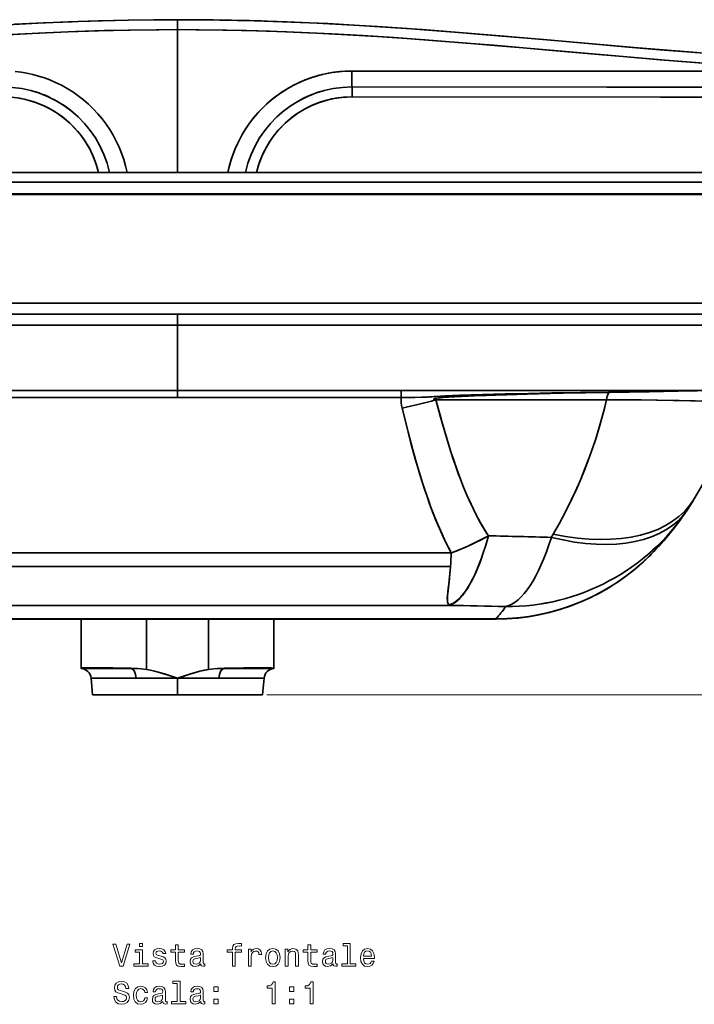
# Model space of a CAD drawing. Extents: x 239 to 2024, y -7 to 1577.
# Tile 5 of 8: x 522 to 831, y 861 to 1312. Entities that reach past the tile are written whole.
import ezdxf

# ---------------------------------------------------------------- set-up
doc = ezdxf.new("R2010")
doc.units = 0

msp = doc.modelspace()

# ---------------------------------------------------------------- linework, layer by layer
at = {"color": 7, "lineweight": 35, "ltscale": 0.114105}
for p, q in [((594.5, 1312.33), (594.5, 1307.76)), ((594.5, 1307.76), (594.5, 1312.33))]:
    msp.add_line(p, q, dxfattribs=at)
at = {"color": 7, "lineweight": 35}
for p, q in [((594.5, 1242.32), (594.5, 1307.76)), ((594.5, 1242.32), (594.5, 1307.76)), ((861.48, 1242.33), (327.52, 1242.33)), ((329.5, 1242.33), (859.5, 1242.33)), ((859.5, 1242.33), (329.5, 1242.33)), ((859.5, 1237.76), (329.5, 1237.76)), ((329.5, 1237.76), (859.5, 1237.76)), ((329.5, 1232.54), (859.5, 1232.54)), ((859.5, 1232.54), (329.5, 1232.54)), ((859.5, 1232.11), (329.5, 1232.11)), ((329.5, 1232.11), (859.5, 1232.11)), ((329.5, 1182.33), (859.5, 1182.33)), ((859.5, 1182.33), (329.5, 1182.33)), ((594.5, 1177.33), (339.5, 1177.33)), ((594.5, 1177.33), (339.5, 1177.33)), ((594.5, 1177.33), (849.5, 1177.33)), ((849.5, 1177.33), (594.5, 1177.33)), ((594.5, 1172.33), (339.5, 1172.33)), ((594.5, 1172.33), (339.5, 1172.33)), ((594.5, 1142.33), (594.5, 1172.33)), ((594.5, 1142.33), (594.5, 1172.33)), ((594.5, 1172.33), (849.5, 1172.33)), ((594.5, 1172.33), (849.5, 1172.33)), ((594.5, 1142.33), (339.5, 1142.33)), ((339.5, 1142.33), (594.5, 1142.33)), ((594.5, 1142.33), (849.5, 1142.33)), ((594.5, 1142.33), (849.5, 1142.33)), ((594.5, 1139.12), (491.88, 1139.12)), ((491.88, 1139.12), (594.5, 1139.12)), ((697.12, 1139.12), (594.5, 1139.12)), ((594.5, 1139.12), (697.12, 1139.12)), ((712.95, 1138.03), (791.15, 1138.03)), ((712.95, 1138.03), (791.15, 1138.03)), ((720.03, 1067.83), (468.97, 1067.83)), ((468.98, 1067.84), (720.02, 1067.84)), ((720.02, 1067.84), (468.98, 1067.84)), ((468.98, 1067.83), (720.02, 1067.83)), ((719.65, 1061.66), (469.35, 1061.66)), ((469.35, 1061.66), (719.65, 1061.66)), ((719.18, 1043.82), (469.82, 1043.82)), ((469.82, 1043.82), (719.18, 1043.82)), ((740.35, 1037.63), (448.65, 1037.63)), ((448.65, 1037.63), (740.35, 1037.63)), ((448.65, 1037.47), (569.58, 1037.47)), ((569.58, 1037.47), (448.65, 1037.47)), ((550.3, 1037.47), (550.3, 1015)), ((550.3, 1015), (550.3, 1037.47)), ((580.3, 1037.51), (580.3, 1014.42)), ((580.3, 1014.42), (580.3, 1037.51)), ((608.7, 1014.42), (608.7, 1037.51)), ((608.7, 1037.51), (608.7, 1014.42)), ((619.42, 1037.47), (740.35, 1037.47)), ((740.35, 1037.47), (619.42, 1037.47)), ((638.7, 1015), (638.7, 1037.47)), ((638.7, 1016.19), (638.7, 1037.47)), ((638.7, 1037.47), (638.7, 1015)), ((550.3, 1014.9), (573.31, 1014.9)), ((573.31, 1014.9), (550.3, 1014.9)), ((638.7, 1014.9), (615.69, 1014.9)), ((638.7, 1014.9), (615.69, 1014.9)), ((554.84, 1010.36), (575.49, 1010.36)), ((554.84, 1010.36), (575.49, 1010.36)), ((634.16, 1010.36), (613.51, 1010.36)), ((613.51, 1010.36), (634.16, 1010.36)), ((555.5, 1002.83), (594.5, 1002.83)), ((555.5, 1002.83), (594.5, 1002.83)), ((633.5, 1002.83), (594.5, 1002.83)), ((594.5, 1002.83), (633.5, 1002.83))]:
    msp.add_line(p, q, dxfattribs=at)
at = {"color": 7, "lineweight": 35, "ltscale": 0.007135}
msp.add_line((674.24, 1281.5), (674.52, 1281.5), dxfattribs=at)
at = {"color": 7, "lineweight": 35, "ltscale": 0.125}
for p, q in [((594.5, 1177.33), (594.5, 1172.33)), ((594.5, 1172.33), (594.5, 1177.33))]:
    msp.add_line(p, q, dxfattribs=at)
at = {"color": 7, "lineweight": 35, "ltscale": 0.080124}
for p, q in [((594.5, 1142.33), (594.5, 1139.12)), ((594.5, 1139.12), (594.5, 1142.33)), ((697.12, 1142.33), (697.12, 1139.12)), ((697.12, 1142.33), (697.12, 1139.12))]:
    msp.add_line(p, q, dxfattribs=at)
at = {"color": 7, "lineweight": 35, "ltscale": 0.004418}
msp.add_line((792.41, 1141.46), (792.33, 1141.62), dxfattribs=at)
at = {"color": 7, "lineweight": 35, "ltscale": 0.004417}
msp.add_line((792.41, 1141.46), (792.33, 1141.62), dxfattribs=at)
at = {"color": 7, "lineweight": 35, "ltscale": 0.00485}
msp.add_line((720.21, 1067.9), (720.02, 1067.84), dxfattribs=at)
msp.add_line((720.21, 1067.9), (720.02, 1067.84), dxfattribs=at)
at = {"color": 7, "lineweight": 35, "ltscale": 0.000253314}
msp.add_line((720.02, 1067.84), (720.03, 1067.83), dxfattribs=at)
msp.add_line((720.02, 1067.84), (720.03, 1067.83), dxfattribs=at)
at = {"color": 7, "lineweight": 35, "ltscale": 0.004777}
msp.add_line((720.03, 1067.83), (720.21, 1067.9), dxfattribs=at)
at = {"color": 7, "lineweight": 35, "ltscale": 0.004776}
msp.add_line((720.21, 1067.9), (720.03, 1067.83), dxfattribs=at)
at = {"color": 7, "lineweight": 35, "ltscale": 0.243073}
msp.add_line((550.3, 1037.47), (550.3, 1027.75), dxfattribs=at)
at = {"color": 7, "lineweight": 35, "ltscale": 0.355099}
for p, q in [((594.5, 1037.51), (580.3, 1037.51)), ((580.3, 1037.51), (594.5, 1037.51)), ((608.7, 1037.51), (594.5, 1037.51)), ((594.5, 1037.51), (608.7, 1037.51))]:
    msp.add_line(p, q, dxfattribs=at)
at = {"color": 7, "lineweight": 35, "ltscale": 0.003934}
for p, q in [((740.35, 1037.47), (740.35, 1037.63)), ((740.35, 1037.63), (740.35, 1037.47))]:
    msp.add_line(p, q, dxfattribs=at)
at = {"color": 7, "lineweight": 35, "ltscale": 0.007779}
msp.add_line((740.66, 1037.63), (740.35, 1037.63), dxfattribs=at)
msp.add_line((740.66, 1037.63), (740.35, 1037.63), dxfattribs=at)
at = {"color": 7, "lineweight": 35, "ltscale": 0.003899}
for p, q in [((740.35, 1037.47), (740.51, 1037.47)), ((740.51, 1037.47), (740.35, 1037.47))]:
    msp.add_line(p, q, dxfattribs=at)
at = {"color": 7, "lineweight": 35, "ltscale": 0.032214}
msp.add_line((550.3, 1016.19), (550.3, 1014.9), dxfattribs=at)
at = {"color": 7, "lineweight": 35, "ltscale": 0.024556}
msp.add_line((638.7, 1015.21), (638.7, 1016.19), dxfattribs=at)
at = {"color": 7, "lineweight": 35, "ltscale": 0.002419}
for p, q in [((550.3, 1015), (550.3, 1014.9)), ((550.3, 1014.9), (550.3, 1015)), ((638.7, 1014.9), (638.7, 1015)), ((638.7, 1015), (638.7, 1014.9))]:
    msp.add_line(p, q, dxfattribs=at)
at = {"color": 7, "lineweight": 35, "ltscale": 0.055153}
msp.add_line((550.3, 1014.9), (552.5, 1014.9), dxfattribs=at)
at = {"color": 7, "lineweight": 35, "ltscale": 0.005371}
for p, q in [((573.1, 1014.94), (573.31, 1014.9)), ((573.31, 1014.9), (573.1, 1014.94)), ((615.69, 1014.9), (615.9, 1014.94)), ((615.9, 1014.94), (615.69, 1014.9))]:
    msp.add_line(p, q, dxfattribs=at)
at = {"color": 7, "lineweight": 35, "ltscale": 0.040607}
for p, q in [((574.72, 1014.9), (573.1, 1014.94)), ((573.1, 1014.94), (574.72, 1014.9)), ((615.9, 1014.94), (614.28, 1014.9)), ((614.28, 1014.9), (615.9, 1014.94))]:
    msp.add_line(p, q, dxfattribs=at)
at = {"color": 7, "lineweight": 35, "ltscale": 0.035312}
for p, q in [((573.31, 1014.9), (574.72, 1014.9)), ((574.72, 1014.9), (573.31, 1014.9)), ((615.69, 1014.9), (614.28, 1014.9)), ((615.69, 1014.9), (614.28, 1014.9))]:
    msp.add_line(p, q, dxfattribs=at)
at = {"color": 7, "lineweight": 35, "ltscale": 0.051135}
msp.add_line((636.66, 1014.9), (638.7, 1014.9), dxfattribs=at)
at = {"color": 7, "lineweight": 35, "ltscale": 0.006595}
msp.add_line((638.2, 1014.9), (638.47, 1014.9), dxfattribs=at)
at = {"color": 7, "lineweight": 35, "ltscale": 0.002518}
msp.add_line((638.7, 1014.9), (638.7, 1015), dxfattribs=at)
at = {"color": 7, "lineweight": 35, "ltscale": 0.188971}
for p, q in [((554.84, 1010.36), (555.5, 1002.83)), ((554.84, 1010.36), (555.5, 1002.83)), ((634.16, 1010.36), (633.5, 1002.83)), ((634.16, 1010.36), (633.5, 1002.83))]:
    msp.add_line(p, q, dxfattribs=at)
at = {"color": 7, "lineweight": 35, "ltscale": 0.475337}
for p, q in [((575.49, 1010.36), (594.5, 1010.36)), ((575.49, 1010.36), (594.5, 1010.36)), ((613.51, 1010.36), (594.5, 1010.36)), ((594.5, 1010.36), (613.51, 1010.36))]:
    msp.add_line(p, q, dxfattribs=at)
at = {"color": 7, "lineweight": 35, "ltscale": 0.188252}
msp.add_line((594.5, 1010.36), (594.5, 1002.83), dxfattribs=at)
msp.add_line((594.5, 1010.36), (594.5, 1002.83), dxfattribs=at)
at = {"color": 7, "lineweight": 13}
msp.add_line((635.5, 1002.83), (995.27, 1002.83), dxfattribs=at)
at = {"color": 7, "lineweight": 35}
for points in [[(594.5, 1312.33), (585.88, 1312.3), (572.02, 1312.13), (558.15, 1311.81), (544.29, 1311.35), (530.44, 1310.75), (516.59, 1310.03)], [(594.5, 1312.33), (583.6, 1312.28), (571.86, 1312.12), (560.17, 1311.86), (548.82, 1311.51), (546.19, 1311.42), (533.04, 1310.87), (519.9, 1310.21)], [(831.84, 1297.29), (822.92, 1297.99), (804.89, 1299.47), (792.95, 1300.49), (769.24, 1302.57), (745.82, 1304.61), (734.08, 1305.61), (716.33, 1307.04), (706.61, 1307.78), (696.86, 1308.48), (687.36, 1309.12), (675.56, 1309.85), (663.38, 1310.51), (650.8, 1311.1), (638.4, 1311.57), (629.66, 1311.84), (617.11, 1312.12), (609.91, 1312.23), (602.72, 1312.3), (594.5, 1312.33)], [(594.5, 1312.33), (603.12, 1312.3), (616.98, 1312.13), (630.85, 1311.81), (644.71, 1311.35), (658.56, 1310.75), (672.41, 1310.03), (686.26, 1309.19), (699.85, 1308.27), (713.44, 1307.26), (727.51, 1306.15), (741.58, 1304.97), (762.28, 1303.18), (790.04, 1300.74), (803.82, 1299.56), (823, 1297.98), (832.6, 1297.23)], [(594.5, 1307.76), (585.92, 1307.73), (572.08, 1307.56), (558.24, 1307.24), (544.4, 1306.78), (530.57, 1306.19), (516.74, 1305.46), (502.91, 1304.63), (489.36, 1303.71), (475.81, 1302.7), (461.72, 1301.59), (447.63, 1300.41), (437.85, 1299.57), (418.3, 1297.86), (397.2, 1296.01), (386.66, 1295.1), (370.83, 1293.79), (358.96, 1292.85), (347.08, 1291.97), (332.34, 1290.96), (317.6, 1290.06), (302.84, 1289.3), (288.08, 1288.68)], [(288.08, 1288.68), (302.36, 1289.28), (316.62, 1290.01), (330.89, 1290.87), (345.14, 1291.83), (360.6, 1292.98), (376.05, 1294.22), (391.49, 1295.52), (401.64, 1296.4), (421.94, 1298.18), (440.46, 1299.8), (449.72, 1300.59), (469.13, 1302.18), (478.84, 1302.94), (488.55, 1303.65), (498.27, 1304.32), (507.98, 1304.95), (521.21, 1305.71), (534.44, 1306.37), (547.68, 1306.9), (560.92, 1307.32), (572.82, 1307.58), (584.72, 1307.72), (594.5, 1307.76)], [(594.5, 1307.76), (603.08, 1307.73), (616.92, 1307.56), (630.76, 1307.24), (644.6, 1306.78), (658.43, 1306.19), (672.26, 1305.46), (686.09, 1304.63), (699.64, 1303.71), (713.19, 1302.7), (727.28, 1301.59), (741.37, 1300.41), (751.15, 1299.57), (770.7, 1297.86), (791.8, 1296.01), (802.34, 1295.1), (818.17, 1293.79), (830.04, 1292.85), (841.92, 1291.97), (856.66, 1290.96), (871.4, 1290.06), (886.16, 1289.3), (900.92, 1288.68)], [(594.5, 1307.76), (604.41, 1307.72), (615.21, 1307.59), (626.01, 1307.37), (636.8, 1307.06), (651.04, 1306.52), (665.28, 1305.84), (679.51, 1305.04), (693.73, 1304.12), (707.96, 1303.1), (726.92, 1301.62), (739.55, 1300.57), (764.82, 1298.38), (787.5, 1296.38), (798.85, 1295.4), (815.87, 1293.98), (833.53, 1292.59), (851.21, 1291.32), (860.05, 1290.74), (868.89, 1290.21), (877.16, 1289.75), (885.43, 1289.33), (893.18, 1288.98), (900.92, 1288.68)], [(944.52, 1292.34), (931.62, 1292.45), (918.73, 1292.7), (905.83, 1293.07), (892.94, 1293.56), (884.41, 1293.95), (875.88, 1294.39), (867.23, 1294.88), (858.58, 1295.41), (844.28, 1296.37), (829.99, 1297.43), (815.68, 1298.57), (801.37, 1299.77), (772.79, 1302.26), (744.21, 1304.75), (731.07, 1305.85), (717.94, 1306.91)], [(571.36, 1242.32), (570.67, 1245.29), (569.84, 1248.22), (568.85, 1251.09), (567.71, 1253.91), (566.43, 1256.67), (565, 1259.36), (563.44, 1261.96), (561.74, 1264.48), (559.91, 1266.91), (557.96, 1269.24), (555.88, 1271.46), (553.7, 1273.57), (551.4, 1275.57), (549.01, 1277.44), (546.52, 1279.18), (543.94, 1280.79), (541.28, 1282.27), (538.54, 1283.6), (536.02, 1284.68), (533.44, 1285.63), (530.82, 1286.47), (528.16, 1287.18), (525.47, 1287.76), (522.76, 1288.22), (520.02, 1288.54)], [(571.36, 1242.32), (570.67, 1245.29), (569.84, 1248.22), (568.85, 1251.09), (567.71, 1253.91), (566.43, 1256.67), (565, 1259.36), (563.44, 1261.96), (561.74, 1264.48), (559.91, 1266.91), (557.95, 1269.24), (555.88, 1271.46), (553.69, 1273.58), (551.4, 1275.57), (549, 1277.44), (546.51, 1279.18), (543.93, 1280.79), (541.28, 1282.27), (538.54, 1283.6), (536.01, 1284.68), (533.44, 1285.64), (530.82, 1286.47), (528.16, 1287.18), (525.47, 1287.76), (522.76, 1288.22), (520.02, 1288.54)], [(674.49, 1288.8), (672.96, 1288.78), (671.44, 1288.72), (669.92, 1288.62), (668.41, 1288.49), (665.39, 1288.09), (662.4, 1287.53), (659.45, 1286.82), (656.54, 1285.96), (653.68, 1284.95), (650.88, 1283.79), (648.14, 1282.48), (645.47, 1281.03), (642.88, 1279.44), (640.37, 1277.72), (637.96, 1275.87), (635.65, 1273.89), (633.45, 1271.8), (631.36, 1269.59), (629.38, 1267.28), (627.54, 1264.86), (625.97, 1262.59), (624.52, 1260.26), (623.18, 1257.85), (621.95, 1255.38), (620.84, 1252.86), (619.86, 1250.29), (618.99, 1247.67), (618.25, 1245.01), (617.64, 1242.32)], [(617.64, 1242.32), (618.33, 1245.29), (619.16, 1248.22), (620.15, 1251.09), (621.29, 1253.91), (622.57, 1256.67), (624, 1259.36), (625.56, 1261.96), (627.26, 1264.48), (629.09, 1266.91), (631.05, 1269.24), (633.12, 1271.46), (635.31, 1273.58), (637.6, 1275.57), (640, 1277.44), (642.49, 1279.18), (645.07, 1280.79), (647.72, 1282.27), (650.46, 1283.6), (652.99, 1284.68), (655.56, 1285.64), (658.18, 1286.47), (660.84, 1287.18), (663.53, 1287.76), (666.24, 1288.22), (668.98, 1288.54), (671.73, 1288.74), (674.49, 1288.8)], [(900.92, 1288.68), (787.69, 1288.73), (674.49, 1288.8)], [(674.49, 1288.8), (787.73, 1288.73), (900.92, 1288.68)], [(674.52, 1281.5), (674.52, 1281.5), (674.52, 1281.51), (674.5, 1282.36), (674.49, 1288.8)], [(674.52, 1281.5), (674.52, 1281.5), (674.52, 1281.51), (674.5, 1282.37), (674.49, 1288.8)], [(674.52, 1281.5), (791.39, 1281.43), (869.18, 1281.38)], [(910.14, 1281.37), (791.71, 1281.43), (674.52, 1281.5)], [(910.14, 1281.37), (815.9, 1281.41), (674.52, 1281.5)], [(674.54, 1276.94), (674.53, 1281.06), (674.52, 1281.49), (674.52, 1281.5), (674.52, 1281.5)], [(674.54, 1276.94), (674.53, 1281.05), (674.52, 1281.49), (674.52, 1281.5), (674.52, 1281.5)], [(521.73, 1276.35), (524.13, 1275.89), (526.49, 1275.3), (528.82, 1274.59), (531.11, 1273.75), (533.35, 1272.79), (535.53, 1271.71), (537.65, 1270.51), (539.71, 1269.2), (541.69, 1267.78), (543.59, 1266.26), (545.4, 1264.63), (547.13, 1262.91), (548.75, 1261.1), (550.28, 1259.2), (551.71, 1257.23), (552.97, 1255.26), (554.13, 1253.23), (555.18, 1251.14), (556.13, 1249), (556.96, 1246.81), (557.67, 1244.59), (558.27, 1242.32)], [(630.73, 1242.32), (631.35, 1244.68), (632.11, 1246.99), (632.98, 1249.26), (633.98, 1251.49), (635.1, 1253.65), (636.33, 1255.75), (637.68, 1257.78), (639.13, 1259.73), (640.68, 1261.61), (642.34, 1263.39), (644.09, 1265.09), (645.93, 1266.69), (647.85, 1268.18), (649.85, 1269.57), (651.93, 1270.85), (654.07, 1272.02), (656.26, 1273.07), (658.52, 1273.99), (660.73, 1274.77), (662.97, 1275.43), (665.25, 1275.97), (667.55, 1276.39), (669.87, 1276.69), (672.21, 1276.88), (674.54, 1276.94)], [(910.15, 1276.81), (815.94, 1276.85), (674.54, 1276.94)], [(674.54, 1276.94), (839.51, 1276.84), (910.15, 1276.81)], [(792.33, 1141.62), (806.57, 1141.78), (819.89, 1141.99), (829.12, 1142.16), (837.28, 1142.29), (842.46, 1142.33)], [(792.33, 1141.62), (812.47, 1141.86), (826.22, 1142.11), (835.53, 1142.27), (842.46, 1142.33)], [(792.41, 1141.46), (810.75, 1141.72), (824.11, 1142.01), (832.84, 1142.2), (836.86, 1142.28), (842.46, 1142.33)], [(842.46, 1142.33), (836.47, 1142.27), (832.13, 1142.19), (822.64, 1141.97), (810.2, 1141.71), (792.41, 1141.46)], [(697.44, 1134.28), (697.2, 1135.47), (697.05, 1136.68), (697.03, 1137.9), (697.12, 1139.12)], [(697.12, 1139.12), (697.03, 1137.9), (697.05, 1136.68), (697.2, 1135.48), (697.44, 1134.28)], [(792.33, 1141.62), (766.14, 1141.19), (755.38, 1140.98), (744.67, 1140.74), (734.29, 1140.46), (723.89, 1140.12), (717.02, 1139.8), (713.11, 1139.56), (709.44, 1139.32), (706.35, 1139.22), (701.91, 1139.16), (697.12, 1139.12)], [(697.12, 1139.12), (703.32, 1139.17), (707.32, 1139.24), (712.26, 1139.5), (715.94, 1139.74), (721.5, 1140.02), (725.47, 1140.18), (737, 1140.54), (746.48, 1140.78), (756.04, 1141), (768.98, 1141.25), (792.33, 1141.62)], [(712.95, 1138.03), (712.28, 1138.2), (712.09, 1138.28), (712.03, 1138.34), (712.02, 1138.37), (712.03, 1138.42), (712.07, 1138.46), (712.23, 1138.54), (712.49, 1138.62), (713.28, 1138.78), (714.79, 1138.97), (716.01, 1139.08), (718.74, 1139.29), (721.63, 1139.47), (727.8, 1139.77), (733.55, 1140), (745.37, 1140.39), (754.84, 1140.66), (764.4, 1140.89), (778.37, 1141.2), (792.41, 1141.46)], [(712.95, 1138.03), (712.34, 1138.18), (712.14, 1138.25), (712.04, 1138.33), (712.02, 1138.37), (712.03, 1138.41), (712.04, 1138.43), (712.1, 1138.48), (712.27, 1138.56), (712.83, 1138.7), (714.06, 1138.89), (715.1, 1139), (717.47, 1139.2), (721.28, 1139.45), (725.34, 1139.66), (729.57, 1139.85), (736.06, 1140.09), (749.34, 1140.51), (760.05, 1140.79), (770.77, 1141.04), (792.41, 1141.46)], [(737.06, 1075.69), (736.07, 1077.24), (734.67, 1079.54), (733.33, 1081.86), (732.28, 1083.77), (731.26, 1085.71), (730.18, 1087.87), (729.13, 1090.08), (727.2, 1094.37), (725.39, 1098.72), (724.25, 1101.62), (723.14, 1104.59), (722.07, 1107.59), (720.94, 1110.91), (719.85, 1114.26), (717.84, 1120.75), (715.87, 1127.52), (714.88, 1131), (712.95, 1138.03)], [(737.06, 1075.69), (736.15, 1077.13), (734.79, 1079.33), (733.49, 1081.57), (732.38, 1083.58), (731.31, 1085.62), (730.18, 1087.87), (729.09, 1090.16), (727.18, 1094.4), (725.38, 1098.72), (724.25, 1101.61), (723.24, 1104.34), (722.25, 1107.09), (721.13, 1110.36), (720.04, 1113.67), (718.11, 1119.86), (716.13, 1126.61), (715.15, 1130.04), (712.95, 1138.03)], [(766.81, 1076.44), (769.69, 1081.56), (772.45, 1086.76), (775.07, 1092.04), (777.55, 1097.39), (779.38, 1101.61), (781.13, 1105.86), (782.79, 1110.16), (784.37, 1114.53), (785.97, 1119.26), (786.9, 1122.19), (787.96, 1125.75), (789.22, 1130.27), (790.22, 1134.13), (791.15, 1138.03)], [(791.15, 1138.03), (790.09, 1133.6), (788.95, 1129.23), (787.73, 1124.95), (786.42, 1120.68), (785.11, 1116.67), (783.41, 1111.85), (783.16, 1111.17), (781.19, 1106.03), (779.1, 1100.94), (776.88, 1095.91), (774.54, 1090.95), (772.08, 1086.04), (769.5, 1081.21), (766.81, 1076.44)], [(791.15, 1138.03), (807.11, 1137.98), (814.7, 1137.91), (821.92, 1137.8), (831.91, 1137.57), (836.35, 1137.43), (843.39, 1137.13), (846.02, 1136.97), (848.12, 1136.8), (849.8, 1136.63), (850.78, 1136.5), (851.52, 1136.37), (852.05, 1136.23), (852.37, 1136.09), (852.45, 1136.03), (852.48, 1135.98), (852.48, 1135.9)], [(791.15, 1138.03), (802.92, 1138.01), (814.16, 1137.91), (824.58, 1137.75), (834.88, 1137.48), (839.32, 1137.32), (843.18, 1137.14), (847.66, 1136.84), (849.34, 1136.68), (850.66, 1136.52), (851.45, 1136.38), (852, 1136.25), (852.34, 1136.11), (852.44, 1136.04), (852.47, 1136), (852.49, 1135.95), (852.48, 1135.9)], [(720.02, 1067.84), (719.83, 1068.12), (719.67, 1068.43), (719.31, 1069.2), (718.7, 1070.36), (716.97, 1073.88), (715.25, 1077.63), (714.04, 1080.42), (712.87, 1083.25), (711.78, 1085.99), (710.72, 1088.75), (709.7, 1091.54), (707.87, 1096.84), (706.86, 1099.95), (705.88, 1103.08), (704.69, 1107.03), (703.54, 1111), (701.56, 1118.21), (699.27, 1127.03), (697.44, 1134.28)], [(697.44, 1134.28), (700.24, 1123.25), (702.39, 1115.13), (703.63, 1110.71), (705.66, 1103.8), (706.72, 1100.39), (707.82, 1097.01), (708.8, 1094.12), (710.11, 1090.41), (711.72, 1086.12), (713.42, 1081.9), (715.19, 1077.76), (716.88, 1074.07), (718.66, 1070.44), (719.34, 1069.15), (719.71, 1068.36), (719.9, 1068.01), (720.02, 1067.84)], [(720.21, 1067.9), (722.33, 1068.73), (724.45, 1069.59), (726.56, 1070.5), (728.66, 1071.45), (731.2, 1072.66), (733.72, 1073.92), (737.06, 1075.69)], [(737.06, 1075.69), (733.74, 1073.93), (730.38, 1072.26), (726.98, 1070.69), (723.6, 1069.24), (720.21, 1067.9)], [(728.54, 1053.47), (729.82, 1055.83), (730.99, 1058.25), (732.12, 1060.83), (733.2, 1063.56), (733.9, 1065.46), (734.57, 1067.41), (735.86, 1071.46), (737.06, 1075.69)], [(737.06, 1075.69), (735.86, 1071.45), (734.57, 1067.41), (733.21, 1063.58), (732.5, 1061.76), (731.77, 1059.99), (730.76, 1057.75), (729.72, 1055.64), (728.54, 1053.47)], [(740.66, 1037.63), (744.46, 1037.7), (748.26, 1037.91), (752.05, 1038.26), (755.82, 1038.76), (759.57, 1039.41), (763.29, 1040.19), (766.98, 1041.12), (770.63, 1042.19), (774.24, 1043.4), (777.8, 1044.74), (781.31, 1046.22), (784.76, 1047.84), (788.24, 1049.63), (791.64, 1051.55), (794.96, 1053.61), (798.2, 1055.8), (801.35, 1058.12), (803.69, 1059.97), (805.98, 1061.89), (808.21, 1063.88), (810.87, 1066.42), (811.74, 1067.29)], [(718.85, 1044.2), (718.85, 1044.2), (718.85, 1044.21), (718.81, 1044.25), (718.6, 1044.55), (718.4, 1044.99), (718.33, 1045.28), (718.26, 1045.93), (718.22, 1047.2), (718.3, 1048.4), (718.46, 1049.91), (718.63, 1051.59), (719, 1054.67), (719.35, 1058.15), (719.64, 1061.52), (719.65, 1061.66)], [(719.65, 1061.66), (719.64, 1061.54), (719.23, 1056.96), (718.85, 1053.48), (718.41, 1049.42), (718.29, 1048.27), (718.23, 1047), (718.27, 1045.8), (718.33, 1045.28), (718.5, 1044.74), (718.78, 1044.3), (718.85, 1044.21), (718.85, 1044.2), (718.85, 1044.2)], [(718.79, 1043.85), (719.77, 1044.2), (720.76, 1044.69), (721.59, 1045.21), (722.43, 1045.83), (723.25, 1046.53), (723.86, 1047.12), (724.47, 1047.76), (725.66, 1049.17), (726.64, 1050.48), (727.6, 1051.92), (728.54, 1053.47)], [(719.39, 1043.94), (719.39, 1043.94), (719.38, 1043.95), (719.33, 1043.96), (719.2, 1043.99), (718.86, 1044.04), (718.69, 1044.07), (718.64, 1044.09), (718.63, 1044.1), (718.63, 1044.1), (718.63, 1044.11), (718.64, 1044.11), (718.64, 1044.12), (718.67, 1044.13)], [(718.67, 1044.13), (718.64, 1044.12), (718.63, 1044.11), (718.63, 1044.11), (718.63, 1044.1), (718.64, 1044.09), (718.65, 1044.09), (718.68, 1044.07), (718.79, 1044.05), (719.12, 1044), (719.33, 1043.97), (719.37, 1043.95), (719.38, 1043.95), (719.39, 1043.94), (719.39, 1043.94)], [(718.67, 1044.13), (718.8, 1044.17), (718.84, 1044.19), (718.85, 1044.19), (718.85, 1044.2), (718.85, 1044.2)], [(718.85, 1044.2), (718.85, 1044.2), (718.85, 1044.19), (718.85, 1044.19), (718.83, 1044.18), (718.72, 1044.15), (718.67, 1044.13)], [(719.18, 1043.82), (718.82, 1043.84), (718.79, 1043.85), (718.79, 1043.85), (718.79, 1043.85), (718.79, 1043.85)], [(718.79, 1043.85), (718.79, 1043.85), (718.79, 1043.85), (718.79, 1043.85), (718.84, 1043.84), (719.18, 1043.82)], [(718.8, 1043.86), (718.91, 1043.87), (719.3, 1043.92), (719.37, 1043.93), (719.38, 1043.94), (719.39, 1043.94), (719.39, 1043.94), (719.39, 1043.94)], [(719.39, 1043.94), (719.39, 1043.94), (719.39, 1043.94), (719.39, 1043.94), (719.38, 1043.93), (719.36, 1043.93), (719.3, 1043.92), (718.92, 1043.88), (718.8, 1043.86)], [(569.58, 1037.47), (574.88, 1037.49), (580.3, 1037.51)], [(580.3, 1037.51), (574.88, 1037.49), (569.58, 1037.47)], [(608.7, 1037.51), (614.12, 1037.49), (619.42, 1037.47)], [(619.42, 1037.47), (614.12, 1037.49), (608.7, 1037.51)], [(550.3, 1015), (550.3, 1015), (550.3, 1015.01), (550.31, 1015.02), (550.35, 1015.03), (550.74, 1015.08), (551.54, 1015.13), (554.2, 1015.17), (560.61, 1015.15), (568.62, 1015.03), (573.1, 1014.94)], [(573.1, 1014.94), (564.89, 1015.1), (557.72, 1015.17), (553.42, 1015.17), (551.88, 1015.14), (550.84, 1015.09), (550.37, 1015.03), (550.32, 1015.02), (550.3, 1015.01), (550.3, 1015.01), (550.3, 1015)], [(574.72, 1014.9), (576.27, 1014.84), (577.81, 1014.73), (579.05, 1014.6), (580.3, 1014.42)], [(580.3, 1014.42), (579.04, 1014.6), (577.78, 1014.74), (576.25, 1014.84), (574.72, 1014.9)], [(580.3, 1014.42), (582.13, 1014.07), (583.94, 1013.66), (585.81, 1013.17), (587.65, 1012.64), (589.28, 1012.13), (592.5, 1011.05), (594.5, 1010.36)], [(594.5, 1010.36), (590.83, 1011.62), (588.55, 1012.36), (586.25, 1013.05), (583.9, 1013.67), (582.11, 1014.08), (580.3, 1014.42)], [(594.5, 1010.36), (597.21, 1011.3), (600.63, 1012.42), (602.36, 1012.94), (604.74, 1013.58), (607.16, 1014.13), (608.7, 1014.42)], [(608.7, 1014.42), (606.69, 1014.03), (604.71, 1013.57), (602.11, 1012.86), (600.4, 1012.35), (597.04, 1011.24), (594.5, 1010.36)], [(608.7, 1014.42), (609.95, 1014.6), (611.19, 1014.73), (612.73, 1014.84), (614.28, 1014.9)], [(614.28, 1014.9), (612.75, 1014.84), (611.22, 1014.74), (609.96, 1014.6), (608.7, 1014.42)], [(615.9, 1014.94), (624.97, 1015.11), (632.73, 1015.18), (636.15, 1015.16), (637.37, 1015.13), (638.48, 1015.06), (638.63, 1015.03), (638.68, 1015.02), (638.7, 1015.01), (638.7, 1015.01), (638.7, 1015)], [(638.7, 1015), (638.7, 1015), (638.7, 1015.01), (638.69, 1015.01), (638.66, 1015.03), (638.3, 1015.08), (637.6, 1015.12), (635.25, 1015.17), (629.33, 1015.16), (621.76, 1015.06), (615.9, 1014.94)]]:
    msp.add_lwpolyline(points, dxfattribs=at)
at = {"color": 7, "lineweight": 13}
for points in [[(571.34, 888.46), (568.84, 879.95), (566.26, 888.46), (564.89, 888.46), (568.12, 878.45), (569.56, 878.45), (572.71, 888.46)], [(578.4, 879.52), (578.4, 885.93), (575.15, 885.93), (575.15, 884.85), (577.14, 884.85), (577.14, 879.52), (574.54, 879.52), (574.54, 878.45), (581.03, 878.45), (581.03, 879.52)], [(578.45, 888.8), (577.11, 888.8), (577.11, 887.35), (578.45, 887.35)], [(586.99, 882.96), (585.77, 883.25), (584.86, 883.58), (584.56, 884.26), (584.64, 884.73), (584.95, 885.08), (585.44, 885.29), (586.14, 885.38), (586.82, 885.29), (587.35, 885.03), (587.7, 884.65), (587.84, 884.13), (589.08, 884.13), (589.08, 884.16), (588.87, 885.09), (588.28, 885.83), (587.35, 886.29), (586.14, 886.46), (584.92, 886.29), (584.02, 885.81), (583.46, 885.11), (583.29, 884.21), (583.42, 883.35), (583.82, 882.74), (584.49, 882.31), (585.45, 882.01), (586.86, 881.66), (587.73, 881.3), (587.96, 881.01), (588.04, 880.58), (587.91, 880.05), (587.57, 879.65), (587.01, 879.39), (586.26, 879.3), (585.47, 879.39), (584.89, 879.69), (584.5, 880.18), (584.34, 880.86), (583.12, 880.86), (583.32, 879.7), (583.91, 878.87), (584.85, 878.36), (586.14, 878.18), (587.5, 878.36), (588.49, 878.87), (589.1, 879.67), (589.31, 880.73), (589.15, 881.63), (588.71, 882.25), (587.97, 882.66)], [(593.58, 884.85), (593.58, 880.97), (593.66, 879.72), (594.07, 878.85), (594.87, 878.35), (596.24, 878.18), (597.74, 878.25), (597.74, 879.34), (596.65, 879.26), (595.65, 879.37), (595.12, 879.73), (594.89, 880.34), (594.85, 881.19), (594.85, 884.85), (597.74, 884.85), (597.74, 885.93), (594.85, 885.93), (594.85, 888.19), (593.58, 888.19), (593.58, 885.93), (591.39, 885.93), (591.39, 884.85)], [(605.15, 879.46), (605.15, 879.41), (605.22, 878.92), (605.44, 878.58), (606.34, 878.31), (607.05, 878.42), (607.05, 879.4), (606.75, 879.36), (606.34, 879.54), (606.27, 880.12), (606.27, 884.13), (606.1, 885.15), (605.6, 885.87), (604.72, 886.3), (603.48, 886.46), (602.27, 886.29), (601.37, 885.8), (600.81, 885.03), (600.62, 884.03), (600.62, 883.94), (601.76, 883.94), (601.86, 884.54), (602.18, 884.98), (602.7, 885.24), (603.43, 885.34), (604.14, 885.26), (604.64, 885.05), (604.95, 884.67), (605.05, 884.16), (604.99, 883.55), (604.76, 883.25), (604.18, 883.1), (603.1, 882.99), (601.86, 882.73), (600.98, 882.27), (600.47, 881.55), (600.31, 880.48), (600.45, 879.53), (600.9, 878.82), (601.62, 878.38), (602.61, 878.22), (603.95, 878.52)], [(619.66, 884.85), (619.66, 878.45), (620.93, 878.45), (620.93, 884.85), (623.81, 884.85), (623.81, 885.93), (620.93, 885.93), (620.93, 886.4), (621.03, 886.98), (621.36, 887.37), (621.92, 887.6), (622.73, 887.69), (623.81, 887.63), (623.81, 888.72), (622.44, 888.8), (621.2, 888.67), (620.34, 888.28), (619.82, 887.6), (619.66, 886.63), (619.66, 885.93), (617.34, 885.93), (617.34, 884.85)], [(627.05, 878.45), (628.32, 878.45), (628.32, 882.87), (628.45, 883.94), (628.84, 884.7), (629.47, 885.16), (630.32, 885.32), (630.96, 885.22), (631.43, 884.93), (631.72, 884.44), (631.82, 883.78), (633.1, 883.78), (632.93, 884.95), (632.45, 885.78), (631.66, 886.29), (630.58, 886.46), (629.85, 886.35), (629.21, 886.06), (628.65, 885.57), (628.2, 884.9), (628.2, 886.19), (627.05, 886.19)], [(634.87, 882.31), (635.11, 880.55), (635.77, 879.26), (636.82, 878.45), (638.23, 878.18), (639.63, 878.45), (640.68, 879.24), (641.34, 880.54), (641.59, 882.31), (641.34, 884.07), (640.68, 885.38), (639.63, 886.17), (638.23, 886.46), (636.82, 886.17), (635.77, 885.37), (635.11, 884.07)], [(636.17, 882.33), (636.3, 883.62), (636.7, 884.56), (637.35, 885.14), (638.23, 885.34), (639.1, 885.14), (639.74, 884.57), (640.15, 883.62), (640.29, 882.33), (640.15, 881.01), (639.74, 880.06), (639.1, 879.49), (638.23, 879.3), (637.35, 879.49), (636.7, 880.06), (636.3, 881.01)], [(643.92, 878.45), (645.19, 878.45), (645.19, 882.92), (645.32, 883.94), (645.74, 884.69), (646.39, 885.15), (647.25, 885.32), (647.94, 885.18), (648.38, 884.79), (648.59, 884.14), (648.66, 883.28), (648.66, 878.45), (649.93, 878.45), (649.93, 883.54), (649.87, 884.56), (649.62, 885.41), (648.77, 886.19), (647.44, 886.46), (646.7, 886.36), (646.09, 886.09), (645.55, 885.62), (645.13, 885.01), (645.13, 886.19), (643.92, 886.19)], [(654.3, 884.85), (654.3, 880.97), (654.38, 879.72), (654.79, 878.85), (655.6, 878.35), (656.96, 878.18), (658.46, 878.25), (658.46, 879.34), (657.37, 879.26), (656.37, 879.37), (655.84, 879.73), (655.61, 880.34), (655.57, 881.19), (655.57, 884.85), (658.46, 884.85), (658.46, 885.93), (655.57, 885.93), (655.57, 888.19), (654.3, 888.19), (654.3, 885.93), (652.11, 885.93), (652.11, 884.85)], [(665.87, 879.46), (665.87, 879.41), (665.94, 878.92), (666.16, 878.58), (667.06, 878.31), (667.77, 878.42), (667.77, 879.4), (667.47, 879.36), (667.06, 879.54), (666.99, 880.12), (666.99, 884.13), (666.82, 885.15), (666.32, 885.87), (665.44, 886.3), (664.2, 886.46), (662.99, 886.29), (662.09, 885.8), (661.53, 885.03), (661.34, 884.03), (661.34, 883.94), (662.48, 883.94), (662.58, 884.54), (662.9, 884.98), (663.42, 885.24), (664.15, 885.34), (664.86, 885.26), (665.36, 885.05), (665.67, 884.67), (665.77, 884.16), (665.71, 883.55), (665.48, 883.25), (664.9, 883.1), (663.82, 882.99), (662.58, 882.73), (661.7, 882.27), (661.19, 881.55), (661.03, 880.48), (661.17, 879.53), (661.62, 878.82), (662.34, 878.38), (663.33, 878.22), (664.67, 878.52)], [(672.47, 887.73), (672.47, 879.52), (669.86, 879.52), (669.86, 878.45), (676.33, 878.45), (676.33, 879.52), (673.74, 879.52), (673.74, 888.8), (670.48, 888.8), (670.48, 887.73)], [(679.73, 881.95), (684.8, 881.95), (684.82, 882.54), (684.59, 884.2), (683.95, 885.44), (682.94, 886.19), (681.6, 886.46), (680.29, 886.17), (679.28, 885.37), (678.64, 884.05), (678.4, 882.33), (678.62, 880.55), (679.27, 879.26), (680.26, 878.45), (681.56, 878.18), (682.68, 878.36), (683.61, 878.85), (684.28, 879.63), (684.67, 880.67), (683.42, 880.67), (683.16, 880.09), (682.79, 879.66), (681.72, 879.31), (680.9, 879.47), (680.28, 879.98), (679.87, 880.8), (679.73, 881.91)], [(679.73, 883.02), (679.89, 884.01), (680.28, 884.75), (680.87, 885.19), (681.65, 885.35), (682.41, 885.19), (683, 884.75), (683.36, 884.01), (683.49, 883.02)], [(605, 881.16), (604.83, 880.41), (604.37, 879.83), (603.68, 879.46), (602.83, 879.33), (602.28, 879.4), (601.89, 879.63), (601.65, 880.03), (601.57, 880.6), (601.63, 881.1), (601.86, 881.46), (602.79, 881.86), (603.95, 882.04), (605, 882.38)], [(665.72, 881.16), (665.55, 880.41), (665.09, 879.83), (664.4, 879.46), (663.55, 879.33), (663, 879.4), (662.61, 879.63), (662.37, 880.03), (662.3, 880.6), (662.35, 881.1), (662.58, 881.46), (663.51, 881.86), (664.67, 882.04), (665.72, 882.38)], [(566.56, 864.47), (565.25, 864.47), (565.54, 862.94), (566.26, 861.82), (567.37, 861.14), (568.87, 860.9), (570.35, 861.13), (571.46, 861.76), (572.17, 862.76), (572.43, 864.07), (572.21, 865.25), (571.6, 866.01), (570.62, 866.52), (569.31, 866.89), (568.19, 867.17), (567.45, 867.48), (567.04, 867.94), (566.91, 868.67), (567.04, 869.31), (567.41, 869.8), (567.99, 870.14), (568.78, 870.25), (569.59, 870.11), (570.22, 869.72), (570.64, 869.07), (570.84, 868.19), (572.15, 868.19), (572.15, 868.22), (571.92, 869.57), (571.24, 870.58), (570.18, 871.22), (568.74, 871.43), (567.44, 871.22), (566.43, 870.61), (565.78, 869.67), (565.55, 868.46), (565.74, 867.38), (566.29, 866.65), (567.15, 866.16), (568.33, 865.78), (569.5, 865.45), (570.38, 865.14), (570.91, 864.67), (571.1, 863.92), (570.93, 863.16), (570.48, 862.58), (569.8, 862.22), (568.92, 862.11), (567.94, 862.27), (567.19, 862.73), (566.72, 863.48)], [(594.4, 870.45), (594.4, 862.24), (591.79, 862.24), (591.79, 861.17), (598.26, 861.17), (598.26, 862.24), (595.67, 862.24), (595.67, 871.52), (592.41, 871.52), (592.41, 870.45)], [(579.46, 866.35), (580.71, 866.35), (580.45, 867.5), (579.83, 868.41), (578.87, 868.97), (577.61, 869.18), (576.23, 868.9), (575.18, 868.09), (574.51, 866.78), (574.28, 865.02), (574.5, 863.28), (575.15, 861.98), (576.17, 861.17), (577.57, 860.9), (578.81, 861.11), (579.77, 861.72), (580.44, 862.67), (580.72, 863.94), (579.51, 863.94), (579.3, 863.13), (578.89, 862.53), (578.32, 862.15), (577.61, 862.04), (576.73, 862.22), (576.1, 862.8), (575.71, 863.74), (575.58, 865.06), (575.71, 866.36), (576.11, 867.3), (576.76, 867.87), (577.61, 868.07), (578.36, 867.94), (578.92, 867.61), (579.3, 867.07)], [(587.8, 862.18), (587.8, 862.14), (587.87, 861.65), (588.09, 861.3), (589, 861.03), (589.7, 861.14), (589.7, 862.12), (589.4, 862.08), (589, 862.27), (588.92, 862.84), (588.92, 866.85), (588.75, 867.87), (588.25, 868.59), (587.37, 869.03), (586.13, 869.18), (584.92, 869.01), (584.02, 868.52), (583.46, 867.76), (583.28, 866.75), (583.28, 866.66), (584.41, 866.66), (584.51, 867.27), (584.83, 867.7), (585.35, 867.96), (586.09, 868.06), (586.79, 867.99), (587.3, 867.77), (587.6, 867.4), (587.7, 866.88), (587.64, 866.27), (587.41, 865.97), (586.83, 865.83), (585.75, 865.71), (584.51, 865.45), (583.64, 864.99), (583.12, 864.27), (582.96, 863.2), (583.1, 862.25), (583.55, 861.55), (584.27, 861.1), (585.26, 860.94), (586.6, 861.24)], [(605.15, 862.18), (605.15, 862.14), (605.22, 861.65), (605.44, 861.3), (606.34, 861.03), (607.05, 861.14), (607.05, 862.12), (606.75, 862.08), (606.34, 862.27), (606.27, 862.84), (606.27, 866.85), (606.1, 867.87), (605.6, 868.59), (604.72, 869.03), (603.48, 869.18), (602.27, 869.01), (601.37, 868.52), (600.81, 867.76), (600.62, 866.75), (600.62, 866.66), (601.76, 866.66), (601.86, 867.27), (602.18, 867.7), (602.7, 867.96), (603.43, 868.06), (604.14, 867.99), (604.64, 867.77), (604.95, 867.4), (605.05, 866.88), (604.99, 866.27), (604.76, 865.97), (604.18, 865.83), (603.1, 865.71), (601.86, 865.45), (600.98, 864.99), (600.47, 864.27), (600.31, 863.2), (600.45, 862.25), (600.9, 861.55), (601.62, 861.1), (602.61, 860.94), (603.95, 861.24)], [(611.21, 866.76), (613.2, 866.76), (613.2, 868.91), (611.21, 868.91)], [(637.97, 861.17), (639.28, 861.17), (639.28, 871.24), (638.3, 871.24), (638.04, 870.37), (637.53, 869.77), (636.73, 869.43), (635.64, 869.31), (635.64, 868.29), (637.97, 868.29)], [(645.91, 866.76), (647.9, 866.76), (647.9, 868.91), (645.91, 868.91)], [(655.32, 861.17), (656.63, 861.17), (656.63, 871.24), (655.65, 871.24), (655.39, 870.37), (654.87, 869.77), (654.08, 869.43), (652.99, 869.31), (652.99, 868.29), (655.32, 868.29)], [(587.66, 863.88), (587.48, 863.13), (587.02, 862.56), (586.33, 862.18), (585.48, 862.05), (584.93, 862.12), (584.54, 862.35), (584.3, 862.76), (584.23, 863.32), (584.28, 863.82), (584.51, 864.18), (585.44, 864.59), (586.6, 864.76), (587.66, 865.11)], [(605, 863.88), (604.83, 863.13), (604.37, 862.56), (603.68, 862.18), (602.83, 862.05), (602.28, 862.12), (601.89, 862.35), (601.65, 862.76), (601.57, 863.32), (601.63, 863.82), (601.86, 864.18), (602.79, 864.59), (603.95, 864.76), (605, 865.11)], [(611.21, 861.17), (613.2, 861.17), (613.2, 863.32), (611.21, 863.32)], [(645.91, 861.17), (647.9, 861.17), (647.9, 863.32), (645.91, 863.32)]]:
    msp.add_lwpolyline(points, close=True, dxfattribs=at)
at = {"color": 7, "lineweight": 35}
for centre, radius, start, end in [((594.22, 16.1), 1296.23, 88.04134, 89.9877), ((514.5, 1231.5), 50, 12.5035, 90.0252), ((514.5, 1231.5), 50, 12.5034, 90.0252), ((514.51, 1231.51), 49.99, 46.7186, 74.2812), ((674.5, 1231.5), 50, 89.9748, 167.4966), ((674.5, 1231.5), 50, 89.9748, 167.4966), ((674.49, 1231.51), 49.99, 105.7549, 133.166), ((514.48, 1231.92), 45.01, 13.3608, 90.0312), ((674.52, 1231.92), 45.01, 89.9688, 166.6392), ((665.9, 1298.77), 167.48, 280.8563, 286.316), ((665.9, 1298.77), 167.48, 280.8562, 286.3159), ((594.5, 1234.7), 276.25, 329.0728, 339.0444), ((594.5, 1234.7), 276.25, 329.0728, 339.0444), ((594.5, 1234.7), 276.25, 329.0728, 339.0444), ((716.7, 1161.52), 133.81, 322.0702, 329.0582), ((717.5, 1161.01), 132.87, 326.5786, 329.0711), ((717.49, 1161.02), 132.87, 326.579, 329.0711), ((591.37, -5387.9), 6465.24, 88.452999, 88.708742), ((591.38, -5387.52), 6464.86, 88.452999, 88.708748), ((731.43, 1097.04), 40.93, 327.396, 329.795), ((731.43, 1097.04), 40.93, 327.3961, 329.795), ((559.81, 1073.42), 160.27, 355.7949, 358.0037), ((560.43, 1073.38), 159.65, 355.7918, 358.0096), ((740.51, 1137.47), 100, 270, 315.4257), ((740.51, 1137.47), 100, 270, 315.4257), ((740.51, 1137.47), 100, 312.6309, 315.4257), ((718.8, 1043.84), 0.0136, 89.6452, 150.2408), ((718.8, 1043.84), 0.0137, 89.7943, 149.702), ((602.71, -4506.98), 5552.03, 88.53219, 88.79795), ((602.71, -4507.34), 5552.38, 88.53221, 88.79796), ((549.86, 1009.92), 5, 5, 85), ((549.86, 1009.92), 5, 5, 85), ((639.14, 1009.92), 5, 95, 175), ((639.14, 1009.92), 5, 95, 175)]:
    msp.add_arc(centre, radius, start, end, dxfattribs=at)
for centre, major_axis, ratio, start_param, end_param in [((793.31, 1134.33), (0, -7.99), 0.299099, 3.141607, 3.564194), ((793.31, 1134.33), (0, -7.99), 0.299097, 3.141607, 3.564197), ((793.64, 1132.33), (0, -10), 0.303488, 3.560136, 4.105438), ((793.64, 1132.33), (0, -9.99), 0.303521, 3.56032, 4.105916), ((745.69, 1144.12), (85.78, -51.4), 0.556185, 5.269744, 6.283188), ((745.69, 1144.12), (85.78, -51.4), 0.556185, 5.269744, 6.283188), ((693.66, 1165.75), (152.93, -35.77), 0.906748, 5.811685, 6.000485), ((744.93, 1142.91), (83.47, -55.08), 0.995491, 5.293577, 6.283173), ((744.93, 1142.91), (83.43, -55.13), 0.995487, 5.294263, 6.283845), ((744.93, 1142.91), (83.47, -55.08), 0.540184, 5.293873, 6.283196), ((744.93, 1142.91), (83.47, -55.08), 0.540181, 5.293886, 6.283199), ((690.98, 1167.5), (154.57, -41.67), 0.899855, 5.812464, 5.993392), ((691.11, 1167.46), (154.46, -41.58), 0.900278, 5.811951, 5.99295), ((744.93, 1142.91), (-2.57, -99.97), 0.30744, 0.083417, 0.831647), ((744.96, 1142.69), (-2.6, -99.75), 0.307677, 0.083579, 0.832698), ((740.51, 1137.48), (69.72, -71.7), 0.996951, 5.511749, 6.304557), ((718.58, 1146.68), (-2.06, -103.14), 0.264719, 0.08303, 0.447729), ((719.18, 1143.7), (-2.1, -100.17), 0.255619, 0.082006, 0.454664), ((719.19, 1143.45), (-2.11, -99.92), 0.255949, 0.08214, 0.455264), ((694.39, 1061.81), (55.44, -4.89), 0.708033, 5.749367, 5.917895), ((694.21, 1061.9), (55.62, -5.03), 0.707234, 5.751815, 5.920022), ((740.51, 1087.35), (0, -49.88), 0.039295, 0, 0.079277), ((740.51, 1087.27), (0, -49.79), 0.039325, 6.283176, 6.362533), ((573.1, 1009.92), (0, -5), 0.479436, 1.658082, 3.054327), ((573.1, 1009.92), (0, -5), 0.479429, 1.658082, 3.054328), ((615.9, 1009.92), (0, -5), 0.479436, 3.228858, 4.625106), ((615.9, 1009.92), (0, -5), 0.479429, 3.228858, 4.625104)]:
    msp.add_ellipse(centre, major_axis=major_axis, ratio=ratio, start_param=start_param, end_param=end_param, dxfattribs=at)

doc.saveas('drawing.dxf')
